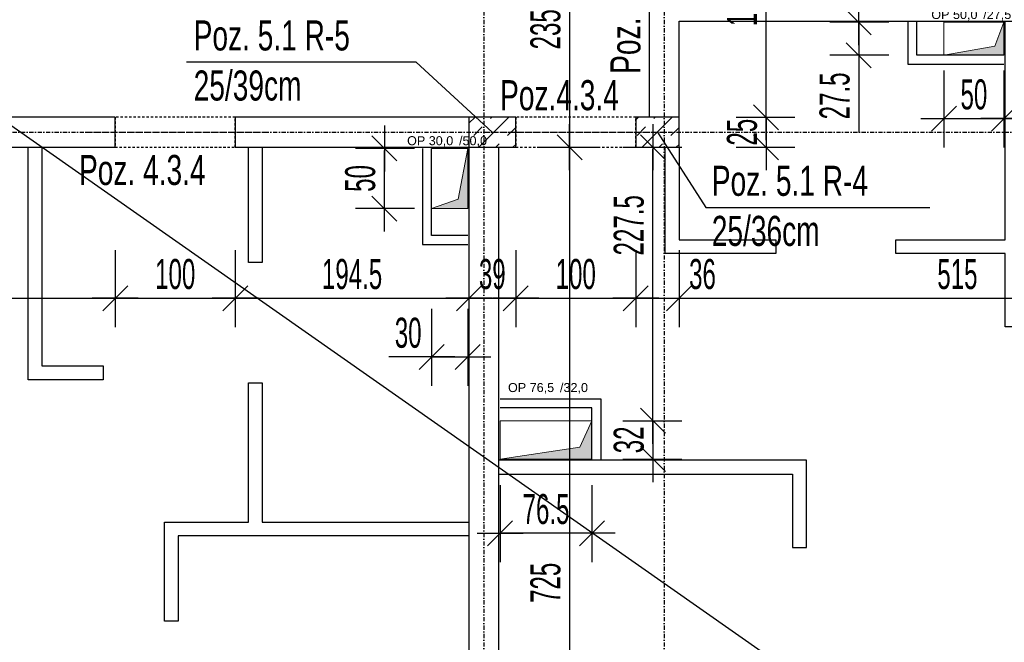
# Model space of a CAD drawing. Header units: millimetres. Extents: x -6373 to 10868, y -2819 to 2013.
# Tile 15 of 67: x -4116 to -3297, y -418 to 100. Entities that reach past the tile are written whole.
import ezdxf

# ---------------------------------------------------------------- set-up
doc = ezdxf.new("R2010")
doc.units = ezdxf.units.MM
doc.header["$LTSCALE"] = 10
doc.linetypes.add('MO', pattern=[0.7, 0.35, -0.17, 0.01, -0.17])
doc.linetypes.add('MP', pattern=[0.36, 0.2, -0.16])
for name, color, linetype in [('BA_szr', 1, 'Continuous'), ('BA_txs', 2, 'Continuous'), ('BA_wym', 1, 'Continuous'), ('BD_lpm', 1, 'MP'), ('BD_osm', 1, 'MO'), ('BD_wic', 1, 'Continuous'), ('BD_wig', 3, 'Continuous'), ('BZ_odn', 1, 'Continuous'), ('BZ_txs', 2, 'Continuous')]:
    doc.layers.add(name, color=color, linetype=linetype)
doc.layers.add('Nowe_A-Przebicia_Nr_pióra__1', color=7, linetype='Continuous', lineweight=13)
doc.layers.add('Nowe_A-Przebicia_Nr_pióra__102', color=7, linetype='Continuous', lineweight=5, true_color=0xcccccc)
doc.styles.add('BIKTS', font='bikromsw.shx', dxfattribs={"width": 0.8})
doc.styles.add('BIKWYM', font='bikromsw.shx', dxfattribs={"width": 0.6})
doc.styles.add('STYL_AUTOMATYCZNY_1', font='arial.ttf')
doc.dimstyles.new('BA_KR_100_cm', dxfattribs={"dimtxt": 25, "dimasz": 1.666667, "dimexe": 24, "dimexo": 0, "dimgap": 0, "dimtad": 0, "dimdec": 1, "dimrnd": 0.5, "dimzin": 9, "dimdsep": 46, "dimtxsty": 'BIKWYM', "dimblk": 'WYM-KR', "dimcen": 0, "dimdle": 20, "dimclrd": 256, "dimclre": 256, "dimclrt": 2, "dimadec": 0, "dimazin": 0, "dimtfac": 0.033333, "dimtdec": 1, "dimtmove": 0, "dimatfit": 3, "dimldrblk": 'WYM-KR', "dimfxl": 25, "dimfxlon": 1, "dimtvp": 0.8, "dimtolj": 1, "dimarcsym": 0})
doc.dimstyles.new('BZ_ST_100_cm', dxfattribs={"dimtxt": 25, "dimasz": 1.666667, "dimexe": 24, "dimexo": 0, "dimgap": 0, "dimtad": 0, "dimdec": 1, "dimrnd": 0.5, "dimdsep": 46, "dimtxsty": 'BIKWYM', "dimblk": 'WYM-ST', "dimcen": 0, "dimdle": 20, "dimclrd": 256, "dimclre": 256, "dimclrt": 7, "dimadec": 0, "dimazin": 0, "dimtfac": 0.033333, "dimtdec": 1, "dimtix": 1, "dimtmove": 2, "dimatfit": 3, "dimldrblk": 'WYM-ST', "dimfxl": 25, "dimfxlon": 1, "dimtvp": 0.8, "dimtolj": 1, "dimtzin": 0, "dimarcsym": 0})

# ---------------------------------------------------------------- blocks, each defined once
blk = doc.blocks.new('WYM-ST')
blk.add_hatch(color=256).paths.add_polyline_path([(-13, 2.88), (0, 0), (-13, -2.88)])
blk.add_lwpolyline([(0, 0), (-13, 2.88), (-13, -2.88), (0, 0)])
blk = doc.blocks.new('WYM-KR')
at = {"color": 7, "linetype": 'ByBlock'}
blk.add_line((6.24, 6.24), (-6.24, -6.24), dxfattribs=at)
at = {"linetype": 'ByBlock'}
blk.add_line((11.52, 0), (-11.52, 0), dxfattribs=at)
blk = doc.blocks.new('*D163')
at = {"layer": 'BA_wym', "lineweight": -2}
for p, q in [((-2581.41, 1119.85), (-2532.41, 1119.85)), ((-2556.41, 1118.18), (-2556.41, -925.48)), ((-2581.41, -927.15), (-2532.41, -927.15))]:
    blk.add_line(p, q, dxfattribs=at)
at = {"layer": 'Defpoints', "color": 0}
for p in [(-3717.41, 1119.85), (-3027.41, -927.15), (-2556.41, -927.15)]:
    blk.add_point(p, dxfattribs=at)
at = {"layer": 'BA_wym', "lineweight": -2, "xscale": 1.666666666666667, "yscale": 1.666666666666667, "zscale": 1.666666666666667}
for p, rotation in [((-2556.41, 1119.85), 90), ((-2556.41, -927.15), 270)]:
    blk.add_blockref('WYM-KR', p, dxfattribs=dict(at, rotation=rotation))
at = {"layer": 'BA_wym', "color": 2, "insert": (-2576.41, 96.35), "char_height": 25, "attachment_point": 5, "rotation": 90, "style": 'BIKWYM'}
blk.add_mtext('\\A1;2047', dxfattribs=at)
blk = doc.blocks.new('*D179')
at = {"layer": 'BA_wym', "lineweight": -2}
for p, q in [((-4552.91, -91.84), (-4552.91, -155.84)), ((-4036.91, -91.84), (-4036.91, -155.84)), ((-4551.25, -131.84), (-4038.58, -131.84))]:
    blk.add_line(p, q, dxfattribs=at)
at = {"layer": 'Defpoints', "color": 0}
for p in [(-4552.91, -6.15), (-4036.91, -6.15), (-4036.91, -131.84)]:
    blk.add_point(p, dxfattribs=at)
at = {"layer": 'BA_wym', "lineweight": -2, "xscale": 1.666666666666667, "yscale": 1.666666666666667, "zscale": 1.666666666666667, "rotation": 180}
blk.add_blockref('WYM-KR', (-4552.91, -131.84), dxfattribs=at)
at = {"layer": 'BA_wym', "lineweight": -2, "xscale": 1.666666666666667, "yscale": 1.666666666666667, "zscale": 1.666666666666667}
blk.add_blockref('WYM-KR', (-4036.91, -131.84), dxfattribs=at)
at = {"layer": 'BA_wym', "color": 2, "insert": (-4282.48, -111.84), "char_height": 25, "attachment_point": 5, "style": 'BIKWYM'}
blk.add_mtext('\\A1;516', dxfattribs=at)
blk = doc.blocks.new('*D180')
at = {"layer": 'BA_wym', "lineweight": -2}
for p, q in [((-4036.91, -91.84), (-4036.91, -155.84)), ((-3936.91, -91.84), (-3936.91, -155.84)), ((-4035.24, -131.84), (-3938.58, -131.84))]:
    blk.add_line(p, q, dxfattribs=at)
at = {"layer": 'Defpoints', "color": 0}
for p in [(-4036.91, -6.15), (-3936.91, -6.15), (-3936.91, -131.84)]:
    blk.add_point(p, dxfattribs=at)
at = {"layer": 'BA_wym', "lineweight": -2, "xscale": 1.666666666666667, "yscale": 1.666666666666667, "zscale": 1.666666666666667, "rotation": 180}
blk.add_blockref('WYM-KR', (-4036.91, -131.84), dxfattribs=at)
at = {"layer": 'BA_wym', "lineweight": -2, "xscale": 1.666666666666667, "yscale": 1.666666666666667, "zscale": 1.666666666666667}
blk.add_blockref('WYM-KR', (-3936.91, -131.84), dxfattribs=at)
at = {"layer": 'BA_wym', "color": 2, "insert": (-3986.91, -111.84), "char_height": 25, "attachment_point": 5, "style": 'BIKWYM'}
blk.add_mtext('\\A1;100', dxfattribs=at)
blk = doc.blocks.new('*D181')
at = {"layer": 'BA_wym', "lineweight": -2}
for p, q in [((-3936.91, -91.84), (-3936.91, -155.84)), ((-3742.41, -91.84), (-3742.41, -155.84)), ((-3935.24, -131.84), (-3744.08, -131.84))]:
    blk.add_line(p, q, dxfattribs=at)
at = {"layer": 'Defpoints', "color": 0}
for p in [(-3936.91, -6.15), (-3742.41, -6.15), (-3742.41, -131.84)]:
    blk.add_point(p, dxfattribs=at)
at = {"layer": 'BA_wym', "lineweight": -2, "xscale": 1.666666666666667, "yscale": 1.666666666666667, "zscale": 1.666666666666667, "rotation": 180}
blk.add_blockref('WYM-KR', (-3936.91, -131.84), dxfattribs=at)
at = {"layer": 'BA_wym', "lineweight": -2, "xscale": 1.666666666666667, "yscale": 1.666666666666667, "zscale": 1.666666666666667}
blk.add_blockref('WYM-KR', (-3742.41, -131.84), dxfattribs=at)
at = {"layer": 'BA_wym', "color": 2, "insert": (-3839.66, -111.84), "char_height": 25, "attachment_point": 5, "style": 'BIKWYM'}
blk.add_mtext('\\A1;194.5', dxfattribs=at)
blk = doc.blocks.new('*D182')
at = {"layer": 'BA_wym', "lineweight": -2}
for p, q in [((-3742.41, -91.84), (-3742.41, -155.84)), ((-3703.41, -91.84), (-3703.41, -155.84)), ((-3740.75, -131.84), (-3705.08, -131.84))]:
    blk.add_line(p, q, dxfattribs=at)
at = {"layer": 'Defpoints', "color": 0}
for p in [(-3742.41, -6.15), (-3703.41, -6.15), (-3703.41, -131.84)]:
    blk.add_point(p, dxfattribs=at)
at = {"layer": 'BA_wym', "lineweight": -2, "xscale": 1.666666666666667, "yscale": 1.666666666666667, "zscale": 1.666666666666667, "rotation": 180}
blk.add_blockref('WYM-KR', (-3742.41, -131.84), dxfattribs=at)
at = {"layer": 'BA_wym', "lineweight": -2, "xscale": 1.666666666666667, "yscale": 1.666666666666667, "zscale": 1.666666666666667}
blk.add_blockref('WYM-KR', (-3703.41, -131.84), dxfattribs=at)
at = {"layer": 'BA_wym', "color": 2, "insert": (-3722.91, -111.84), "char_height": 25, "attachment_point": 5, "style": 'BIKWYM'}
blk.add_mtext('\\A1;39', dxfattribs=at)
blk = doc.blocks.new('*D183')
at = {"layer": 'BA_wym', "lineweight": -2}
for p, q in [((-3703.41, -91.84), (-3703.41, -155.84)), ((-3603.41, -91.84), (-3603.41, -155.84)), ((-3701.75, -131.84), (-3605.08, -131.84))]:
    blk.add_line(p, q, dxfattribs=at)
at = {"layer": 'Defpoints', "color": 0}
for p in [(-3703.41, -6.15), (-3603.41, -6.15), (-3603.41, -131.84)]:
    blk.add_point(p, dxfattribs=at)
at = {"layer": 'BA_wym', "lineweight": -2, "xscale": 1.666666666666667, "yscale": 1.666666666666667, "zscale": 1.666666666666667, "rotation": 180}
blk.add_blockref('WYM-KR', (-3703.41, -131.84), dxfattribs=at)
at = {"layer": 'BA_wym', "lineweight": -2, "xscale": 1.666666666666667, "yscale": 1.666666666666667, "zscale": 1.666666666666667}
blk.add_blockref('WYM-KR', (-3603.41, -131.84), dxfattribs=at)
at = {"layer": 'BA_wym', "color": 2, "insert": (-3653.41, -111.84), "char_height": 25, "attachment_point": 5, "style": 'BIKWYM'}
blk.add_mtext('\\A1;100', dxfattribs=at)
blk = doc.blocks.new('*D184')
at = {"layer": 'BA_wym', "lineweight": -2}
for p, q in [((-3603.41, -91.84), (-3603.41, -155.84)), ((-3567.41, -91.84), (-3567.41, -155.84)), ((-3605.08, -131.84), (-3606.75, -131.84)), ((-3603.41, -131.84), (-3567.41, -131.84)), ((-3565.75, -131.84), (-3531.7, -131.84))]:
    blk.add_line(p, q, dxfattribs=at)
at = {"layer": 'Defpoints', "color": 0}
for p in [(-3603.41, -6.15), (-3567.41, -6.15), (-3567.41, -131.84)]:
    blk.add_point(p, dxfattribs=at)
at = {"layer": 'BA_wym', "lineweight": -2, "xscale": 1.666666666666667, "yscale": 1.666666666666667, "zscale": 1.666666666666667}
blk.add_blockref('WYM-KR', (-3603.41, -131.84), dxfattribs=at)
at = {"layer": 'BA_wym', "lineweight": -2, "xscale": 1.666666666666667, "yscale": 1.666666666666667, "zscale": 1.666666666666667, "rotation": 180}
blk.add_blockref('WYM-KR', (-3567.41, -131.84), dxfattribs=at)
at = {"layer": 'BA_wym', "color": 2, "insert": (-3547.89, -111.84), "char_height": 25, "attachment_point": 5, "style": 'BIKWYM'}
blk.add_mtext('\\A1;36', dxfattribs=at)
blk = doc.blocks.new('*D185')
at = {"layer": 'BA_wym', "lineweight": -2}
for p, q in [((-3567.41, -91.84), (-3567.41, -155.84)), ((-3052.41, -91.84), (-3052.41, -155.84)), ((-3565.75, -131.84), (-3054.08, -131.84))]:
    blk.add_line(p, q, dxfattribs=at)
at = {"layer": 'Defpoints', "color": 0}
for p in [(-3567.41, -6.15), (-3052.41, -10.71), (-3052.41, -131.84)]:
    blk.add_point(p, dxfattribs=at)
at = {"layer": 'BA_wym', "lineweight": -2, "xscale": 1.666666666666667, "yscale": 1.666666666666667, "zscale": 1.666666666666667, "rotation": 180}
blk.add_blockref('WYM-KR', (-3567.41, -131.84), dxfattribs=at)
at = {"layer": 'BA_wym', "lineweight": -2, "xscale": 1.666666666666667, "yscale": 1.666666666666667, "zscale": 1.666666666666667}
blk.add_blockref('WYM-KR', (-3052.41, -131.84), dxfattribs=at)
at = {"layer": 'BA_wym', "color": 2, "insert": (-3335.63, -111.84), "char_height": 25, "attachment_point": 5, "style": 'BIKWYM'}
blk.add_mtext('\\A1;515', dxfattribs=at)
blk = doc.blocks.new('*D206')
at = {"layer": 'BA_wym', "lineweight": -2}
for p, q in [((-3683.54, -6.15), (-3634.54, -6.15)), ((-3658.54, -7.81), (-3658.54, -729.48)), ((-3683.54, -731.15), (-3634.54, -731.15))]:
    blk.add_line(p, q, dxfattribs=at)
at = {"layer": 'Defpoints', "color": 0}
for p in [(-3698.54, -6.15), (-3698.54, -731.15), (-3658.54, -731.15)]:
    blk.add_point(p, dxfattribs=at)
at = {"layer": 'BA_wym', "lineweight": -2, "xscale": 1.666666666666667, "yscale": 1.666666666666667, "zscale": 1.666666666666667}
for p, rotation in [((-3658.54, -6.15), 90), ((-3658.54, -731.15), 270)]:
    blk.add_blockref('WYM-KR', p, dxfattribs=dict(at, rotation=rotation))
at = {"layer": 'BA_wym', "color": 2, "insert": (-3678.54, -368.65), "char_height": 25, "attachment_point": 5, "rotation": 90, "style": 'BIKWYM'}
blk.add_mtext('\\A1;725', dxfattribs=at)
blk = doc.blocks.new('*D207')
at = {"layer": 'BA_wym', "lineweight": -2}
for p, q in [((-3683.54, 228.85), (-3634.54, 228.85)), ((-3658.54, 227.19), (-3658.54, -4.48)), ((-3683.54, -6.15), (-3634.54, -6.15))]:
    blk.add_line(p, q, dxfattribs=at)
at = {"layer": 'Defpoints', "color": 0}
for p in [(-3698.54, 228.85), (-3698.54, -6.15), (-3658.54, -6.15)]:
    blk.add_point(p, dxfattribs=at)
at = {"layer": 'BA_wym', "lineweight": -2, "xscale": 1.666666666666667, "yscale": 1.666666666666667, "zscale": 1.666666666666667}
for p, rotation in [((-3658.54, 228.85), 90), ((-3658.54, -6.15), 270)]:
    blk.add_blockref('WYM-KR', p, dxfattribs=dict(at, rotation=rotation))
at = {"layer": 'BA_wym', "color": 2, "insert": (-3678.54, 91.94), "char_height": 25, "attachment_point": 5, "rotation": 90, "style": 'BIKWYM'}
blk.add_mtext('\\A1;235', dxfattribs=at)
blk = doc.blocks.new('*D209')
at = {"layer": 'BA_wym', "lineweight": -2}
for p, q in [((-3519.9, 203.85), (-3470.9, 203.85)), ((-3494.9, 20.52), (-3494.9, 202.19)), ((-3519.9, 18.85), (-3470.9, 18.85))]:
    blk.add_line(p, q, dxfattribs=at)
at = {"layer": 'Defpoints', "color": 0}
for p in [(-3567.41, 203.85), (-3494.9, 203.85), (-3567.41, 18.85)]:
    blk.add_point(p, dxfattribs=at)
at = {"layer": 'BA_wym', "lineweight": -2, "xscale": 1.666666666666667, "yscale": 1.666666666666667, "zscale": 1.666666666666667}
for p, rotation in [((-3494.9, 203.85), 90), ((-3494.9, 18.85), 270)]:
    blk.add_blockref('WYM-KR', p, dxfattribs=dict(at, rotation=rotation))
at = {"layer": 'BA_wym', "color": 2, "insert": (-3514.9, 111.35), "char_height": 25, "attachment_point": 5, "rotation": 90, "style": 'BIKWYM'}
blk.add_mtext('\\A1;185', dxfattribs=at)
blk = doc.blocks.new('*D210')
at = {"layer": 'BA_wym', "lineweight": -2}
for p, q in [((-3519.9, 18.85), (-3470.9, 18.85)), ((-3494.9, 20.52), (-3494.9, 22.19)), ((-3494.9, 18.85), (-3494.9, -6.15)), ((-3519.9, -6.15), (-3470.9, -6.15)), ((-3494.9, -7.81), (-3494.9, -9.48))]:
    blk.add_line(p, q, dxfattribs=at)
at = {"layer": 'Defpoints', "color": 0}
for p in [(-3567.41, 18.85), (-3567.41, -6.15), (-3494.9, -6.15)]:
    blk.add_point(p, dxfattribs=at)
at = {"layer": 'BA_wym', "lineweight": -2, "xscale": 1.666666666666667, "yscale": 1.666666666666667, "zscale": 1.666666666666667}
for p, rotation in [((-3494.9, 18.85), 270), ((-3494.9, -6.15), 90)]:
    blk.add_blockref('WYM-KR', p, dxfattribs=dict(at, rotation=rotation))
at = {"layer": 'BA_wym', "color": 2, "insert": (-3514.9, 6.35), "char_height": 25, "attachment_point": 5, "rotation": 90, "style": 'BIKWYM'}
blk.add_mtext('\\A1;25', dxfattribs=at)
blk = doc.blocks.new('*D220')
at = {"layer": 'BA_wym', "lineweight": -2}
for p, q in [((-3614.16, -233.7), (-3565.16, -233.7)), ((-3589.16, -232.03), (-3589.16, -230.36)), ((-3589.16, -233.7), (-3589.16, -265.65)), ((-3614.16, -265.65), (-3565.16, -265.65)), ((-3589.16, -267.31), (-3589.16, -268.98))]:
    blk.add_line(p, q, dxfattribs=at)
at = {"layer": 'Defpoints', "color": 0}
for p in [(-3639.91, -233.7), (-3639.91, -265.65), (-3589.16, -265.65)]:
    blk.add_point(p, dxfattribs=at)
at = {"layer": 'BA_wym', "lineweight": -2, "xscale": 1.666666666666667, "yscale": 1.666666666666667, "zscale": 1.666666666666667}
for p, rotation in [((-3589.16, -233.7), 270), ((-3589.16, -265.65), 90)]:
    blk.add_blockref('WYM-KR', p, dxfattribs=dict(at, rotation=rotation))
at = {"layer": 'BA_wym', "color": 2, "insert": (-3609.16, -249.67), "char_height": 25, "attachment_point": 5, "rotation": 90, "style": 'BIKWYM'}
blk.add_mtext('\\A1;32', dxfattribs=at)
blk = doc.blocks.new('*D221')
at = {"layer": 'BA_wym', "lineweight": -2}
for p, q in [((-3614.16, -6.15), (-3565.16, -6.15)), ((-3589.16, -232.03), (-3589.16, -7.81)), ((-3614.16, -233.7), (-3565.16, -233.7))]:
    blk.add_line(p, q, dxfattribs=at)
at = {"layer": 'Defpoints', "color": 0}
for p in [(-3629.16, -6.15), (-3589.16, -6.15), (-3639.91, -233.7)]:
    blk.add_point(p, dxfattribs=at)
at = {"layer": 'BA_wym', "lineweight": -2, "xscale": 1.666666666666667, "yscale": 1.666666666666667, "zscale": 1.666666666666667}
for p, rotation in [((-3589.16, -6.15), 90), ((-3589.16, -233.7), 270)]:
    blk.add_blockref('WYM-KR', p, dxfattribs=dict(at, rotation=rotation))
at = {"layer": 'BA_wym', "color": 2, "insert": (-3609.16, -71.12), "char_height": 25, "attachment_point": 5, "rotation": 90, "style": 'BIKWYM'}
blk.add_mtext('\\A1;227.5', dxfattribs=at)
blk = doc.blocks.new('*D222')
at = {"layer": 'BA_wym', "lineweight": -2}
for p, q in [((-3716.41, -287.37), (-3716.41, -351.37)), ((-3639.91, -287.37), (-3639.91, -351.37)), ((-3641.58, -327.37), (-3714.75, -327.37))]:
    blk.add_line(p, q, dxfattribs=at)
at = {"layer": 'Defpoints', "color": 0}
for p in [(-3716.41, -265.65), (-3639.91, -265.65), (-3716.41, -327.37)]:
    blk.add_point(p, dxfattribs=at)
at = {"layer": 'BA_wym', "lineweight": -2, "xscale": 1.666666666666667, "yscale": 1.666666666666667, "zscale": 1.666666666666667, "rotation": 180}
blk.add_blockref('WYM-KR', (-3716.41, -327.37), dxfattribs=at)
at = {"layer": 'BA_wym', "lineweight": -2, "xscale": 1.666666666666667, "yscale": 1.666666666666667, "zscale": 1.666666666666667}
blk.add_blockref('WYM-KR', (-3639.91, -327.37), dxfattribs=at)
at = {"layer": 'BA_wym', "color": 2, "insert": (-3678.16, -307.37), "char_height": 25, "attachment_point": 5, "style": 'BIKWYM'}
blk.add_mtext('\\A1;76.5', dxfattribs=at)
blk = doc.blocks.new('*D226')
at = {"layer": 'BA_wym', "lineweight": -2}
for p, q in [((-3773.41, -140.7), (-3773.41, -204.7)), ((-3743.41, -140.7), (-3743.41, -204.7)), ((-3775.08, -180.7), (-3809.13, -180.7)), ((-3773.41, -180.7), (-3743.41, -180.7)), ((-3741.75, -180.7), (-3740.08, -180.7))]:
    blk.add_line(p, q, dxfattribs=at)
at = {"layer": 'Defpoints', "color": 0}
for p in [(-3773.41, -57.15), (-3743.41, -57.15), (-3743.41, -180.7)]:
    blk.add_point(p, dxfattribs=at)
at = {"layer": 'BA_wym', "lineweight": -2, "xscale": 1.666666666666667, "yscale": 1.666666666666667, "zscale": 1.666666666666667}
blk.add_blockref('WYM-KR', (-3773.41, -180.7), dxfattribs=at)
at = {"layer": 'BA_wym', "lineweight": -2, "xscale": 1.666666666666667, "yscale": 1.666666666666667, "zscale": 1.666666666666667, "rotation": 180}
blk.add_blockref('WYM-KR', (-3743.41, -180.7), dxfattribs=at)
at = {"layer": 'BA_wym', "color": 2, "insert": (-3792.94, -160.7), "char_height": 25, "attachment_point": 5, "style": 'BIKWYM'}
blk.add_mtext('\\A1;30', dxfattribs=at)
blk = doc.blocks.new('*D228')
at = {"layer": 'BA_wym', "lineweight": -2}
for p, q in [((-3787.77, -7.15), (-3836.77, -7.15)), ((-3812.77, -55.48), (-3812.77, -8.81)), ((-3787.77, -57.15), (-3836.77, -57.15))]:
    blk.add_line(p, q, dxfattribs=at)
at = {"layer": 'Defpoints', "color": 0}
for p in [(-3812.77, -7.15), (-3772.77, -7.15), (-3772.77, -57.15)]:
    blk.add_point(p, dxfattribs=at)
at = {"layer": 'BA_wym', "lineweight": -2, "xscale": 1.666666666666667, "yscale": 1.666666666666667, "zscale": 1.666666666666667}
for p, rotation in [((-3812.77, -7.15), 90), ((-3812.77, -57.15), 270)]:
    blk.add_blockref('WYM-KR', p, dxfattribs=dict(at, rotation=rotation))
at = {"layer": 'BA_wym', "color": 2, "insert": (-3832.77, -32.15), "char_height": 25, "attachment_point": 5, "rotation": 90, "style": 'BIKWYM'}
blk.add_mtext('\\A1;50', dxfattribs=at)
blk = doc.blocks.new('*D252')
at = {"layer": 'BA_wym', "lineweight": -2}
for p, q in [((-3417.78, 99.52), (-3417.78, 101.19)), ((-3392.78, 97.85), (-3441.78, 97.85)), ((-3417.78, 97.85), (-3417.78, 70.35)), ((-3392.78, 70.35), (-3441.78, 70.35)), ((-3417.78, 68.68), (-3417.78, 6.07))]:
    blk.add_line(p, q, dxfattribs=at)
at = {"layer": 'Defpoints', "color": 0}
for p in [(-3346.9, 97.85), (-3417.78, 70.35), (-3346.9, 70.35)]:
    blk.add_point(p, dxfattribs=at)
at = {"layer": 'BA_wym', "lineweight": -2, "xscale": 1.666666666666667, "yscale": 1.666666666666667, "zscale": 1.666666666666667}
for p, rotation in [((-3417.78, 97.85), 270), ((-3417.78, 70.35), 90)]:
    blk.add_blockref('WYM-KR', p, dxfattribs=dict(at, rotation=rotation))
at = {"layer": 'BA_wym', "color": 2, "insert": (-3437.78, 36.54), "char_height": 25, "attachment_point": 5, "rotation": 90, "style": 'BIKWYM'}
blk.add_mtext('\\A1;27.5', dxfattribs=at)
blk = doc.blocks.new('*D253')
at = {"layer": 'BA_wym', "lineweight": -2}
for p, q in [((-3346.9, 57.62), (-3346.9, -6.38)), ((-3296.91, 57.62), (-3296.91, -6.38)), ((-3345.23, 17.62), (-3298.58, 17.62))]:
    blk.add_line(p, q, dxfattribs=at)
at = {"layer": 'Defpoints', "color": 0}
for p in [(-3346.9, 70.35), (-3296.91, 70.35), (-3296.91, 17.62)]:
    blk.add_point(p, dxfattribs=at)
at = {"layer": 'BA_wym', "lineweight": -2, "xscale": 1.666666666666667, "yscale": 1.666666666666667, "zscale": 1.666666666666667}
for p, rotation in [((-3346.9, 17.62), 180), ((-3296.91, 17.62), 360)]:
    blk.add_blockref('WYM-KR', p, dxfattribs=dict(at, rotation=rotation))
at = {"layer": 'BA_wym', "color": 2, "insert": (-3321.9, 37.62), "char_height": 25, "attachment_point": 5, "style": 'BIKWYM'}
blk.add_mtext('\\A1;50', dxfattribs=at)
blk = doc.blocks.new('*D254')
at = {"layer": 'BA_wym', "lineweight": -2}
for p, q in [((-3296.91, 57.62), (-3296.91, -6.38)), ((-3052.41, 57.62), (-3052.41, -6.38)), ((-3295.25, 17.62), (-3054.08, 17.62))]:
    blk.add_line(p, q, dxfattribs=at)
at = {"layer": 'Defpoints', "color": 0}
for p in [(-3052.41, 98.85), (-3296.91, 70.35), (-3052.41, 17.62)]:
    blk.add_point(p, dxfattribs=at)
at = {"layer": 'BA_wym', "lineweight": -2, "xscale": 1.666666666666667, "yscale": 1.666666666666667, "zscale": 1.666666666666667}
for p, rotation in [((-3296.91, 17.62), 180), ((-3052.41, 17.62), 360)]:
    blk.add_blockref('WYM-KR', p, dxfattribs=dict(at, rotation=rotation))
at = {"layer": 'BA_wym', "color": 2, "insert": (-3174.66, 37.62), "char_height": 25, "attachment_point": 5, "style": 'BIKWYM'}
blk.add_mtext('\\A1;244.5', dxfattribs=at)
blk = doc.blocks.new('*D280')
at = {"layer": 'BA_wym', "lineweight": -2}
for p, q in [((-5803.41, -1292.6), (-5803.41, -1356.6)), ((-2856.41, -1292.6), (-2856.41, -1356.6)), ((-5801.75, -1332.6), (-2858.08, -1332.6))]:
    blk.add_line(p, q, dxfattribs=at)
at = {"layer": 'Defpoints', "color": 0}
for p in [(-5803.41, 171.35), (-2856.41, 171.35), (-2856.41, -1332.6)]:
    blk.add_point(p, dxfattribs=at)
at = {"layer": 'BA_wym', "lineweight": -2, "xscale": 1.666666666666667, "yscale": 1.666666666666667, "zscale": 1.666666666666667, "rotation": 180}
blk.add_blockref('WYM-KR', (-5803.41, -1332.6), dxfattribs=at)
at = {"layer": 'BA_wym', "lineweight": -2, "xscale": 1.666666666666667, "yscale": 1.666666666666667, "zscale": 1.666666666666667}
blk.add_blockref('WYM-KR', (-2856.41, -1332.6), dxfattribs=at)
at = {"layer": 'BA_wym', "color": 2, "insert": (-4329.91, -1312.6), "char_height": 25, "attachment_point": 5, "style": 'BIKWYM'}
blk.add_mtext('\\A1;2947', dxfattribs=at)
blk = doc.blocks.new('*D371')
at = {"layer": 'BA_wym', "lineweight": -2}
for p, q in [((-2541.41, 1239.87), (-2492.41, 1239.87)), ((-2516.41, 1238.2), (-2516.41, -925.48)), ((-2541.41, -927.15), (-2492.41, -927.15))]:
    blk.add_line(p, q, dxfattribs=at)
at = {"layer": 'Defpoints', "color": 0}
for p in [(-3711.41, 1239.87), (-3027.41, -927.15), (-2516.41, -927.15)]:
    blk.add_point(p, dxfattribs=at)
at = {"layer": 'BA_wym', "lineweight": -2, "xscale": 1.666666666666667, "yscale": 1.666666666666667, "zscale": 1.666666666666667}
for p, rotation in [((-2516.41, 1239.87), 90), ((-2516.41, -927.15), 270)]:
    blk.add_blockref('WYM-KR', p, dxfattribs=dict(at, rotation=rotation))
at = {"layer": 'BA_wym', "color": 2, "insert": (-2536.41, 156.36), "char_height": 25, "attachment_point": 5, "rotation": 90, "style": 'BIKWYM'}
blk.add_mtext('\\A1;2167', dxfattribs=at)

msp = doc.modelspace()

# ---------------------------------------------------------------- hatches: boundary and pattern name
at = {"layer": 'BA_szr'}
h = msp.add_hatch(dxfattribs=at)
h.set_pattern_fill('BIK_ZELBET', color=256, scale=100, angle=45, pattern_type=2)
h.set_pattern_definition([(45, (-15356.188, -1050), (-14.142136, 14.142136), []), (45, (-15363.26, -1042.929), (-14.142136, 14.142136), [10, -10])])
h.paths.add_polyline_path([(-3742.41, -6.15), (-3703.41, -6.15), (-3703.41, 18.85), (-3742.41, 18.85)])
h = msp.add_hatch(dxfattribs=at)
h.set_pattern_fill('BIK_ZELBET', color=256, scale=100, angle=45, pattern_type=2)
h.set_pattern_definition([(45, (-15220.189, -1050), (-14.142136, 14.142136), []), (45, (-15227.26, -1042.929), (-14.142136, 14.142136), [10, -10])])
h.paths.add_polyline_path([(-3603.41, -6.15), (-3567.41, -6.15), (-3567.41, 18.85), (-3603.41, 18.85)])
at = {"layer": 'Nowe_A-Przebicia_Nr_pióra__102', "linetype": 'Continuous', "lineweight": 5, "true_color": 0xcccccc}
for points in [[(-3346.9, 70.35), (-3296.91, 70.35), (-3296.91, 97.85), (-3304.4, 77.84)], [(-3773.41, -57.15), (-3743.41, -57.15), (-3743.41, -7.15), (-3751.24, -49.32)], [(-3716.41, -265.65), (-3639.91, -265.65), (-3639.91, -233.7), (-3649.9, -255.66)]]:
    msp.add_hatch(color=254, dxfattribs=at).paths.add_polyline_path(points)

# ---------------------------------------------------------------- linework, layer by layer
at = {"layer": 'BD_lpm'}
for points in [[(-4036.91, -6.15), (-3936.91, -6.15), (-3936.91, 18.85), (-4036.91, 18.85)], [(-3703.41, -6.15), (-3603.41, -6.15), (-3603.41, 18.85), (-3703.41, 18.85)]]:
    msp.add_lwpolyline(points, close=True, dxfattribs=at)
at = {"layer": 'BD_osm', "color": 5}
for p, q in [((-4061.91, 6.35), (-3911.91, 6.35)), ((-3728.41, 6.35), (-3578.41, 6.35))]:
    msp.add_line(p, q, dxfattribs=at)
at = {"layer": 'BD_osm'}
for points in [[(-3729.91, 1779.85), (-3729.91, -1432.6)], [(-3579.91, 1779.85), (-3579.91, -1432.6)], [(-6243.41, 6.35), (-2416.41, 6.35)]]:
    msp.add_lwpolyline(points, dxfattribs=at)
at = {"layer": 'BD_wic'}
for points in [[(-3027.41, -756.15), (-5632.41, 1068.85)], [(-3284.41, 98.85), (-3284.41, -155.66), (-3295.91, -155.66), (-3295.91, -94.65), (-3386.91, -94.65), (-3386.91, -83.15), (-3295.91, -83.15), (-3295.91, 98.85)], [(-3376.91, 97.85), (-3376.91, 62.85), (-3296.91, 62.85)], [(-3296.91, 70.35), (-3369.41, 70.35), (-3369.41, 97.85)], [(-4097.91, -6.15), (-4097.91, -188.15), (-4046.91, -188.15), (-4046.91, -199.65), (-4109.41, -199.65), (-4109.41, -6.15)], [(-3914.41, -6.15), (-3914.41, -102.15), (-3925.91, -102.15), (-3925.91, -6.15)], [(-3780.91, -7.15), (-3780.91, -87.15), (-3743.41, -87.15)], [(-3743.41, -79.65), (-3773.41, -79.65), (-3773.41, -7.15)], [(-3567.41, -6.15), (-3567.41, -83.15), (-3486.91, -83.15), (-3486.91, -94.65), (-3578.91, -94.65), (-3578.91, -6.15)], [(-3742.41, -329.65), (-3984.41, -329.65), (-3984.41, -400.65), (-3995.91, -400.65), (-3995.91, -318.15), (-3925.91, -318.15), (-3925.91, -202.15), (-3914.41, -202.15), (-3914.41, -318.15), (-3742.41, -318.15)], [(-3716.41, -215.65), (-3632.41, -215.65), (-3632.41, -265.65)], [(-3639.91, -265.65), (-3639.91, -223.15), (-3716.41, -223.15)], [(-3717.41, -278.15), (-3472.91, -278.15), (-3472.91, -339.15), (-3461.41, -339.15), (-3461.41, -266.65), (-3717.41, -266.65)]]:
    msp.add_lwpolyline(points, dxfattribs=at)
at = {"layer": 'BD_wig'}
for points in [[(-3052.41, -38.65), (-3027.41, -38.65), (-3027.41, 221.35), (-3052.41, 221.35), (-3052.41, 123.85), (-3567.41, 123.85), (-3567.41, 228.85), (-3603.41, 228.85), (-3603.41, 203.85), (-3592.41, 203.85), (-3592.41, 18.85), (-3603.41, 18.85), (-3603.41, -6.15), (-3567.41, -6.15), (-3567.41, 98.85), (-3052.41, 98.85), (-3052.41, -38.65)], [(-4342.41, -731.15), (-4389.91, -731.15), (-4389.91, -756.15), (-4269.91, -756.15), (-4269.91, -731.15), (-4317.41, -731.15), (-4317.41, -6.15), (-4036.91, -6.15), (-4036.91, 18.85), (-4552.91, 18.85), (-4552.91, -6.15), (-4342.41, -6.15), (-4342.41, -731.15)], [(-3779.91, -756.15), (-3649.92, -756.15), (-3649.92, -731.15), (-3717.41, -731.15), (-3717.41, -6.15), (-3703.41, -6.15), (-3703.41, 18.85), (-3936.91, 18.85), (-3936.91, -6.15), (-3742.41, -6.15), (-3742.41, -731.15), (-3779.91, -731.15), (-3779.91, -756.15)]]:
    msp.add_lwpolyline(points, dxfattribs=at)
for points in [[(-3742.41, -6.15), (-3703.41, -6.15), (-3703.41, 18.85), (-3742.41, 18.85)], [(-3603.41, -6.15), (-3567.41, -6.15), (-3567.41, 18.85), (-3603.41, 18.85)]]:
    msp.add_lwpolyline(points, close=True, dxfattribs=at)
at = {"layer": 'Nowe_A-Przebicia_Nr_pióra__1', "color": 7, "linetype": 'Continuous', "lineweight": 13}
for p, q in [((-3296.91, 97.85), (-3346.9, 97.85)), ((-3346.9, 97.85), (-3346.9, 70.35)), ((-3304.4, 77.84), (-3296.91, 97.85)), ((-3296.91, 70.35), (-3296.91, 97.85)), ((-3346.9, 70.35), (-3304.4, 77.84)), ((-3346.9, 70.35), (-3296.91, 70.35)), ((-3743.41, -7.15), (-3773.41, -7.15)), ((-3773.41, -7.15), (-3773.41, -57.15)), ((-3751.24, -49.32), (-3743.41, -7.15)), ((-3743.41, -57.15), (-3743.41, -7.15)), ((-3773.41, -57.15), (-3751.24, -49.32)), ((-3773.41, -57.15), (-3743.41, -57.15)), ((-3639.91, -233.7), (-3716.41, -233.7)), ((-3716.41, -233.7), (-3716.41, -265.65)), ((-3649.9, -255.66), (-3639.91, -233.7)), ((-3639.91, -265.65), (-3639.91, -233.7)), ((-3716.41, -265.65), (-3649.9, -255.66)), ((-3716.41, -265.65), (-3639.91, -265.65))]:
    msp.add_line(p, q, dxfattribs=at)

# ---------------------------------------------------------------- texts
at = {"layer": 'BA_txs', "style": 'BIKTS', "width": 0.7}
msp.add_text('Poz. 4.4', height=25, rotation=90, dxfattribs=at).set_placement((-3599.57, 54.91))
for s, p in [('Poz.4.3.4', (-3716.41, 24.66)), ('Poz. 4.3.4', (-4067.01, -37.57))]:
    msp.add_text(s, height=25, dxfattribs=at).set_placement(p)
at = {"layer": 'BZ_txs', "char_height": 25, "width": 452.0462, "attachment_point": 1, "style": 'BIKTS'}
for s, insert in [('{\\W0.7;Poz. 5.1 R-5\\P\\A1;25/39cm}', (-3971.55, 99.36)), ('{\\W0.7;Poz. 5.1 R-4\\P\\A1;25/36cm}', (-3540.13, -21.6))]:
    msp.add_mtext(s, dxfattribs=dict(at, insert=insert))
at = {"layer": 'Nowe_A-Przebicia_Nr_pióra__1', "color": 7, "lineweight": 13, "style": 'STYL_AUTOMATYCZNY_1'}
for s, p in [('OP 50,0', (-3357.37, 100.52)), (' /27,5', (-3317, 100.52)), ('OP 30,0', (-3793.87, -4.48)), (' /50,0', (-3753.51, -4.48)), ('OP 76,5', (-3709.82, -209.88)), (' /32,0', (-3669.46, -209.88))]:
    msp.add_text(s, height=7.5, dxfattribs=at).set_placement(p)

# ---------------------------------------------------------------- dimensions: what is measured, and where the dimension line sits
at = {"layer": 'BA_wym'}
for base, p1, p2, angle, override, picture, middle in [((-2516.41, -927.15), (-3711.41, 1239.87), (-3027.41, -927.15), 90, {"dimatfit": 1}, '*D371', (-2536.41, 156.36)), ((-2556.41, -927.15), (-3717.41, 1119.85), (-3027.41, -927.15), 90, {"dimatfit": 1}, '*D163', (-2576.41, 96.35)), ((-3494.9, 203.85), (-3567.41, 18.85), (-3567.41, 203.85), 90, {"dimatfit": 1}, '*D209', (-3514.9, 111.35)), ((-3417.78, 70.35), (-3346.9, 97.85), (-3346.9, 70.35), 90, {"dimatfit": 1}, '*D252', (-3437.78, 36.54)), ((-3052.41, 17.62), (-3296.91, 70.35), (-3052.41, 98.85), 180, {"dimatfit": 1, "dimfxl": 40}, '*D254', (-3174.66, 37.62)), ((-3296.91, 17.62), (-3346.9, 70.35), (-3296.91, 70.35), 180, {"dimatfit": 1, "dimfxl": 40}, '*D253', (-3321.9, 37.62)), ((-3812.77, -7.15), (-3772.77, -57.15), (-3772.77, -7.15), 90, {"dimatfit": 1}, '*D228', (-3832.77, -32.15)), ((-3658.54, -731.15), (-3698.54, -6.15), (-3698.54, -731.15), 90, {"dimatfit": 1}, '*D206', (-3678.54, -368.65))]:
    dim = msp.add_linear_dim(base=base, p1=p1, p2=p2, angle=angle, dimstyle='BA_KR_100_cm', override=override, dxfattribs=at)
    dim.commit()
    dim.dimension.update_dxf_attribs({"geometry": picture, "text_midpoint": middle})
for base, p1, p2, picture, middle in [((-3658.54, -6.15), (-3698.54, 228.85), (-3698.54, -6.15), '*D207', (-3658.54, 91.94)), ((-3494.9, -6.15), (-3567.41, 18.85), (-3567.41, -6.15), '*D210', (-3494.9, 6.35)), ((-3589.1576, -6.1481), (-3639.9124, -233.6967), (-3629.1576, -6.1481), '*D221', (-3589.1576, -71.1233)), ((-3589.1576, -265.6476), (-3639.9124, -233.6967), (-3639.9124, -265.6476), '*D220', (-3589.1576, -249.6721))]:
    dim = msp.add_linear_dim(base=base, p1=p1, p2=p2, angle=90, dimstyle='BA_KR_100_cm', override={"dimatfit": 1}, dxfattribs=at)
    dim.commit()
    dim.dimension.update_dxf_attribs({"geometry": picture, "text_midpoint": middle, "dimtype": 160})
for base, p1, p2, override, picture, middle in [((-2856.41, -1332.6), (-5803.41, 171.35), (-2856.41, 171.35), {"dimatfit": 1, "dimfxl": 40}, '*D280', (-4329.91, -1312.6)), ((-3936.91, -131.84), (-4036.91, -6.15), (-3936.91, -6.15), {"dimtmove": 1, "dimatfit": 1, "dimfxl": 40}, '*D180', (-3986.91, -111.84)), ((-3742.41, -131.84), (-3936.91, -6.15), (-3742.41, -6.15), {"dimtmove": 1, "dimatfit": 1, "dimfxl": 40}, '*D181', (-3839.66, -111.84)), ((-3703.41, -131.84), (-3742.41, -6.15), (-3703.41, -6.15), {"dimtmove": 1, "dimatfit": 1, "dimfxl": 40}, '*D182', (-3722.91, -111.84)), ((-3603.41, -131.84), (-3703.41, -6.15), (-3603.41, -6.15), {"dimtmove": 1, "dimatfit": 1, "dimfxl": 40}, '*D183', (-3653.41, -111.84)), ((-3716.41, -327.37), (-3639.91, -265.65), (-3716.41, -265.65), {"dimatfit": 1, "dimfxl": 40}, '*D222', (-3678.16, -307.37))]:
    dim = msp.add_linear_dim(base=base, p1=p1, p2=p2, dimstyle='BA_KR_100_cm', override=override, dxfattribs=at)
    dim.commit()
    dim.dimension.update_dxf_attribs({"geometry": picture, "text_midpoint": middle})
for base, p1, p2, override, picture, middle in [((-4036.91, -131.84), (-4552.91, -6.15), (-4036.91, -6.15), {"dimtmove": 1, "dimatfit": 1, "dimfxl": 40}, '*D179', (-4282.48, -131.84)), ((-3567.41, -131.84), (-3603.41, -6.15), (-3567.41, -6.15), {"dimtmove": 0, "dimatfit": 1, "dimfxl": 40}, '*D184', (-3547.89, -131.84)), ((-3052.41, -131.84), (-3567.41, -6.15), (-3052.41, -10.71), {"dimtmove": 1, "dimatfit": 1, "dimfxl": 40}, '*D185', (-3335.63, -131.84)), ((-3743.41, -180.7), (-3773.41, -57.15), (-3743.41, -57.15), {"dimatfit": 1, "dimfxl": 40}, '*D226', (-3792.94, -180.7))]:
    dim = msp.add_linear_dim(base=base, p1=p1, p2=p2, dimstyle='BA_KR_100_cm', override=override, dxfattribs=at)
    dim.commit()
    dim.dimension.update_dxf_attribs({"geometry": picture, "text_midpoint": middle, "dimtype": 160})

# ---------------------------------------------------------------- leaders
at = {"layer": 'BZ_odn', "has_arrowhead": 0}
for points in [[(-3722.91, 6.35), (-3786.34, 64.56), (-3977.49, 64.56)], [(-3585.41, 6.35), (-3544.99, -56.4), (-3358.61, -56.4)]]:
    msp.add_leader(points, dimstyle='BZ_ST_100_cm', dxfattribs=at)

doc.saveas('drawing.dxf')
